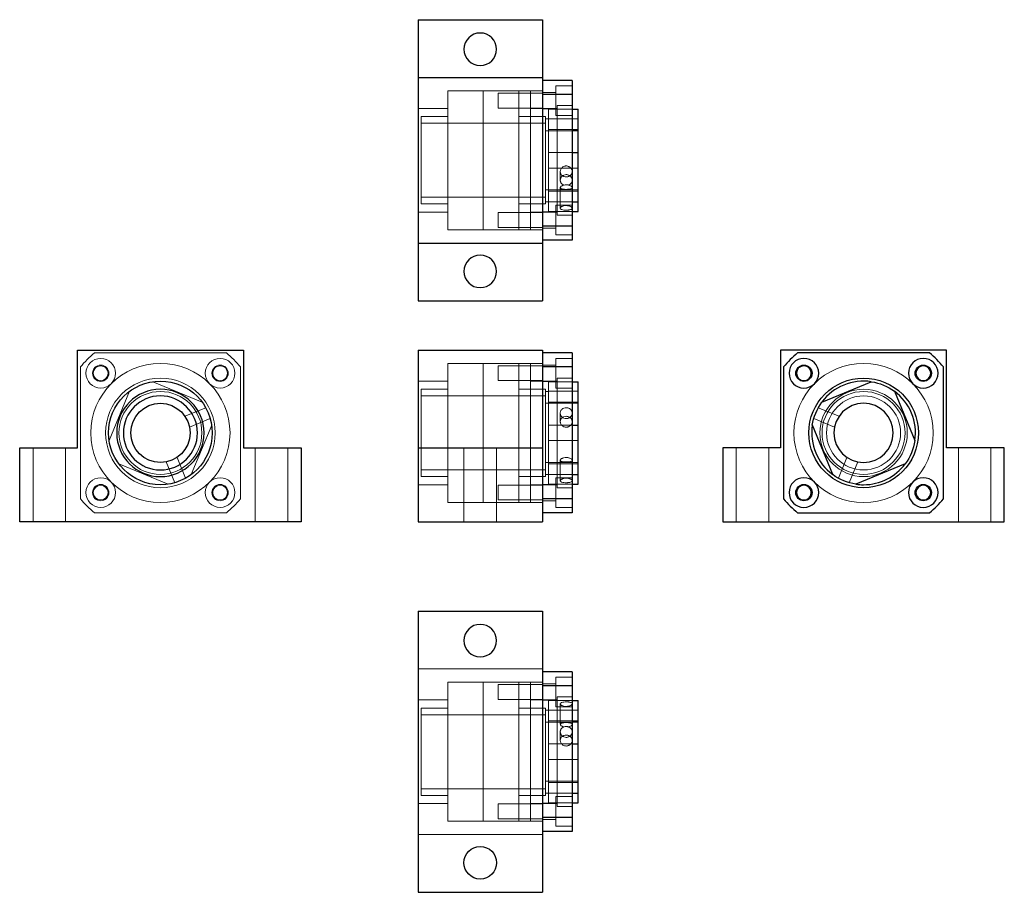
# Model space of a CAD drawing. Header units: millimetres. Extents: x 6249 to 6581, y 7181 to 7475.
import ezdxf
from ezdxf.lldxf.tags import DXFTag

# ---------------------------------------------------------------- set-up
doc = ezdxf.new("R2010")
doc.units = ezdxf.units.MM
doc.layers.add('1', color=7, linetype='CONTINUOUS', true_color=0xffffff)
tags = doc.linetypes.add('DASHED', pattern=[25.72, 12.86, -12.86]).pattern_tags.tags
tags[6:7] = [DXFTag(74, 4), DXFTag(75, 0), DXFTag(340, '0'), DXFTag(46, 0.0), DXFTag(50, 0.0), DXFTag(44, 0.0), DXFTag(45, 0.0)]
tags[4:5] = [DXFTag(74, 4), DXFTag(75, 0), DXFTag(340, '0'), DXFTag(46, 0.0), DXFTag(50, 0.0), DXFTag(44, 0.0), DXFTag(45, 0.0)]

msp = doc.modelspace()

# ---------------------------------------------------------------- linework, layer by layer
at = {"layer": '1', "color": 7, "linetype": 'Continuous'}
for p, q in [((6383.36, 7475.4), (6383.36, 7455.9)), ((6383.36, 7475.4), (6425.36, 7475.4)), ((6425.36, 7475.4), (6425.36, 7455.9)), ((6383.36, 7455.9), (6383.36, 7427.9)), ((6383.36, 7455.9), (6425.36, 7455.9)), ((6425.36, 7455.9), (6425.36, 7427.9)), ((6435.36, 7454.9), (6425.36, 7454.9)), ((6435.36, 7454.9), (6435.36, 7450.17)), ((6435.36, 7450.17), (6425.36, 7450.17)), ((6435.36, 7450.17), (6435.36, 7405.63)), ((6435.36, 7445.2), (6437.36, 7445.2)), ((6437.36, 7438.32), (6437.36, 7445.2)), ((6435.36, 7438.32), (6437.36, 7438.32)), ((6437.36, 7430.5), (6437.36, 7438.32)), ((6435.36, 7430.5), (6437.36, 7430.5)), ((6437.36, 7413.84), (6437.36, 7430.5)), ((6383.36, 7427.9), (6383.36, 7399.9)), ((6425.36, 7427.9), (6425.36, 7399.9)), ((6435.36, 7413.84), (6437.36, 7413.84)), ((6437.36, 7410.59), (6437.36, 7413.84)), ((6435.36, 7410.59), (6437.36, 7410.59)), ((6435.36, 7405.63), (6425.36, 7405.63)), ((6435.36, 7405.63), (6435.36, 7400.9)), ((6383.36, 7399.9), (6383.36, 7380.4)), ((6383.36, 7399.9), (6425.36, 7399.9)), ((6435.36, 7400.9), (6425.36, 7400.9)), ((6425.36, 7399.9), (6425.36, 7380.4)), ((6383.36, 7380.4), (6425.36, 7380.4)), ((6268.38, 7363.83), (6296.38, 7363.83)), ((6268.38, 7330.83), (6268.38, 7363.83)), ((6296.38, 7363.83), (6324.38, 7363.83)), ((6324.38, 7363.83), (6324.38, 7330.83)), ((6383.36, 7363.83), (6425.36, 7363.83)), ((6383.36, 7363.83), (6383.36, 7330.83)), ((6425.36, 7363.83), (6425.36, 7330.83)), ((6435.36, 7362.83), (6425.36, 7362.83)), ((6435.36, 7362.83), (6435.36, 7358.1)), ((6533.75, 7363.83), (6505.75, 7363.83)), ((6505.75, 7363.83), (6505.75, 7330.83)), ((6556.02, 7362.83), (6511.48, 7362.83)), ((6561.75, 7363.83), (6533.75, 7363.83)), ((6561.75, 7330.83), (6561.75, 7363.83)), ((6435.36, 7358.1), (6425.36, 7358.1)), ((6435.36, 7358.1), (6435.36, 7313.56)), ((6506.75, 7358.1), (6506.75, 7313.56)), ((6560.75, 7313.56), (6560.75, 7358.1)), ((6435.36, 7353.14), (6437.36, 7353.14)), ((6437.36, 7346.25), (6437.36, 7353.14)), ((6519.69, 7346.25), (6536.36, 7353.14)), ((6544.17, 7349.89), (6551.06, 7333.23)), ((6435.36, 7346.25), (6437.36, 7346.25)), ((6437.36, 7338.44), (6437.36, 7346.25)), ((6518.46, 7344.35), (6518.46, 7344.35)), ((6435.36, 7338.44), (6437.36, 7338.44)), ((6437.36, 7321.77), (6437.36, 7338.44)), ((6523.33, 7321.77), (6516.45, 7338.44)), ((6248.88, 7330.83), (6268.38, 7330.83)), ((6248.88, 7305.83), (6248.88, 7330.83)), ((6324.38, 7330.83), (6343.88, 7330.83)), ((6343.88, 7330.83), (6343.88, 7305.83)), ((6383.36, 7330.83), (6425.36, 7330.83)), ((6383.36, 7330.83), (6383.36, 7305.83)), ((6425.36, 7330.83), (6425.36, 7305.83)), ((6505.75, 7330.83), (6486.25, 7330.83)), ((6486.25, 7330.83), (6486.25, 7305.83)), ((6581.25, 7330.83), (6561.75, 7330.83)), ((6581.25, 7305.83), (6581.25, 7330.83)), ((6547.81, 7325.41), (6531.15, 7318.53)), ((6435.36, 7321.77), (6437.36, 7321.77)), ((6437.36, 7318.53), (6437.36, 7321.77)), ((6525.24, 7320.54), (6525.24, 7320.54)), ((6435.36, 7318.53), (6437.36, 7318.53)), ((6435.36, 7313.56), (6425.36, 7313.56)), ((6435.36, 7313.56), (6435.36, 7308.83)), ((6296.38, 7305.83), (6248.88, 7305.83)), ((6343.88, 7305.83), (6296.38, 7305.83)), ((6383.36, 7305.83), (6425.36, 7305.83)), ((6435.36, 7308.83), (6425.36, 7308.83)), ((6486.25, 7305.83), (6533.75, 7305.83)), ((6511.48, 7308.83), (6556.02, 7308.83)), ((6533.75, 7305.83), (6581.25, 7305.83)), ((6383.36, 7275.67), (6383.36, 7228.17)), ((6383.36, 7275.67), (6425.36, 7275.67)), ((6425.36, 7275.67), (6425.36, 7228.17)), ((6435.36, 7255.17), (6425.36, 7255.17)), ((6435.36, 7255.17), (6435.36, 7250.44)), ((6435.36, 7250.44), (6425.36, 7250.44)), ((6435.36, 7250.44), (6435.36, 7205.9)), ((6435.36, 7245.48), (6437.36, 7245.48)), ((6437.36, 7238.59), (6437.36, 7245.48)), ((6435.36, 7238.59), (6437.36, 7238.59)), ((6437.36, 7230.78), (6437.36, 7238.59)), ((6435.36, 7230.78), (6437.36, 7230.78)), ((6437.36, 7214.11), (6437.36, 7230.78)), ((6383.36, 7228.17), (6383.36, 7180.67)), ((6425.36, 7228.17), (6425.36, 7180.67)), ((6435.36, 7214.11), (6437.36, 7214.11)), ((6437.36, 7210.87), (6437.36, 7214.11)), ((6435.36, 7210.87), (6437.36, 7210.87)), ((6435.36, 7205.9), (6425.36, 7205.9)), ((6435.36, 7205.9), (6435.36, 7201.17)), ((6435.36, 7201.17), (6425.36, 7201.17)), ((6383.36, 7180.67), (6425.36, 7180.67))]:
    msp.add_line(p, q, dxfattribs=at)
at = {"layer": '1', "color": 251, "linetype": 'DASHED', "lineweight": 5}
for p, q in [((6435.36, 7453.05), (6429.86, 7453.05)), ((6429.86, 7443.05), (6429.86, 7453.05)), ((6393.36, 7451.4), (6425.36, 7451.4)), ((6393.36, 7451.4), (6393.36, 7427.9)), ((6405.36, 7427.9), (6405.36, 7451.4)), ((6405.36, 7451.4), (6405.36, 7427.9)), ((6410.36, 7450.55), (6410.36, 7445.55)), ((6425.36, 7450.55), (6410.36, 7450.55)), ((6417.36, 7427.9), (6417.36, 7451.4)), ((6425.36, 7451.4), (6421.36, 7451.4)), ((6421.36, 7451.4), (6421.36, 7427.9)), ((6429.86, 7450.8), (6425.36, 7450.8)), ((6393.36, 7445.4), (6383.36, 7445.4)), ((6425.36, 7445.55), (6410.36, 7445.55)), ((6430.36, 7445.4), (6421.36, 7445.4)), ((6425.36, 7445.3), (6429.86, 7445.3)), ((6427.36, 7438.32), (6427.36, 7445.2)), ((6427.36, 7445.2), (6435.36, 7445.2)), ((6435.36, 7446.4), (6430.36, 7446.4)), ((6430.36, 7427.9), (6430.36, 7446.4)), ((6393.36, 7442.65), (6384.36, 7442.65)), ((6384.36, 7442.65), (6384.36, 7413.15)), ((6426.36, 7442.65), (6417.36, 7442.65)), ((6426.36, 7427.9), (6426.36, 7442.65)), ((6427.36, 7441.9), (6426.36, 7441.9)), ((6427.36, 7441.96), (6437.36, 7441.96)), ((6429.86, 7443.05), (6435.36, 7443.05)), ((6393.36, 7440.4), (6384.36, 7440.4)), ((6405.36, 7440.4), (6393.36, 7440.4)), ((6417.36, 7440.4), (6405.36, 7440.4)), ((6426.36, 7440.4), (6417.36, 7440.4)), ((6437.36, 7437.9), (6426.36, 7437.9)), ((6427.36, 7430.5), (6427.36, 7438.32)), ((6427.36, 7438.32), (6435.36, 7438.32)), ((6427.36, 7430.5), (6435.36, 7430.5)), ((6427.36, 7413.84), (6427.36, 7430.5)), ((6393.36, 7427.9), (6393.36, 7404.4)), ((6405.36, 7404.4), (6405.36, 7427.9)), ((6405.36, 7427.9), (6405.36, 7404.4)), ((6417.36, 7404.4), (6417.36, 7427.9)), ((6421.36, 7427.9), (6421.36, 7404.4)), ((6426.36, 7413.15), (6426.36, 7427.9)), ((6427.36, 7425.3), (6437.36, 7425.3)), ((6430.36, 7409.4), (6430.36, 7427.9)), ((6431.36, 7424.06), (6431.36, 7421.19)), ((6431.36, 7418.66), (6431.36, 7411.74)), ((6384.36, 7415.4), (6393.36, 7415.4)), ((6393.36, 7415.4), (6405.36, 7415.4)), ((6405.36, 7415.4), (6417.36, 7415.4)), ((6417.36, 7415.4), (6426.36, 7415.4)), ((6426.36, 7417.9), (6437.36, 7417.9)), ((6427.36, 7417.48), (6437.36, 7417.48)), ((6384.36, 7413.15), (6393.36, 7413.15)), ((6417.36, 7413.15), (6426.36, 7413.15)), ((6426.36, 7413.9), (6427.36, 7413.9)), ((6427.36, 7413.84), (6435.36, 7413.84)), ((6427.36, 7410.59), (6427.36, 7413.84)), ((6435.36, 7412.75), (6429.86, 7412.75)), ((6429.86, 7402.75), (6429.86, 7412.75)), ((6393.36, 7410.4), (6383.36, 7410.4)), ((6425.36, 7410.25), (6410.36, 7410.25)), ((6410.36, 7407.75), (6410.36, 7410.25)), ((6410.36, 7410.25), (6425.36, 7410.25)), ((6421.36, 7410.4), (6430.36, 7410.4)), ((6429.86, 7410.5), (6425.36, 7410.5)), ((6427.36, 7410.59), (6435.36, 7410.59)), ((6430.36, 7409.4), (6435.36, 7409.4)), ((6410.36, 7407.75), (6410.36, 7405.25)), ((6410.36, 7405.25), (6425.36, 7405.25)), ((6410.36, 7405.25), (6425.36, 7405.25)), ((6393.36, 7404.4), (6425.36, 7404.4)), ((6421.36, 7404.4), (6425.36, 7404.4)), ((6425.36, 7405), (6429.86, 7405)), ((6429.86, 7402.75), (6435.36, 7402.75)), ((6274.11, 7362.83), (6318.65, 7362.83)), ((6405.36, 7359.33), (6393.36, 7359.33)), ((6421.36, 7359.33), (6393.36, 7359.33)), ((6393.36, 7359.33), (6393.36, 7312.33)), ((6417.36, 7359.33), (6405.36, 7359.33)), ((6405.36, 7359.33), (6405.36, 7326.86)), ((6405.36, 7359.33), (6405.36, 7312.33)), ((6417.36, 7359.33), (6417.36, 7312.33)), ((6425.36, 7359.33), (6421.36, 7359.33)), ((6421.36, 7312.33), (6421.36, 7359.33)), ((6429.86, 7358.74), (6425.36, 7358.74)), ((6435.36, 7360.99), (6429.86, 7360.99)), ((6429.86, 7360.99), (6429.86, 7350.99)), ((6269.38, 7313.56), (6269.38, 7358.1)), ((6323.38, 7358.1), (6323.38, 7313.56)), ((6425.36, 7358.49), (6410.36, 7358.49)), ((6410.36, 7358.49), (6410.36, 7353.49)), ((6310.44, 7346.25), (6293.78, 7353.14)), ((6393.36, 7353.33), (6383.36, 7353.33)), ((6425.36, 7353.49), (6410.36, 7353.49)), ((6430.36, 7353.33), (6421.36, 7353.33)), ((6425.36, 7353.24), (6429.86, 7353.24)), ((6427.36, 7353.14), (6435.36, 7353.14)), ((6427.36, 7346.25), (6427.36, 7353.14)), ((6435.36, 7354.33), (6430.36, 7354.33)), ((6430.36, 7354.33), (6430.36, 7317.33)), ((6285.96, 7349.89), (6279.08, 7333.23)), ((6393.36, 7350.58), (6384.36, 7350.58)), ((6384.36, 7321.08), (6384.36, 7350.58)), ((6426.36, 7350.58), (6417.36, 7350.58)), ((6426.36, 7350.58), (6426.36, 7321.08)), ((6427.36, 7349.83), (6426.36, 7349.83)), ((6427.36, 7349.89), (6437.36, 7349.89)), ((6429.86, 7350.99), (6435.36, 7350.99)), ((6393.36, 7348.33), (6384.36, 7348.33)), ((6405.36, 7348.33), (6393.36, 7348.33)), ((6417.36, 7348.33), (6405.36, 7348.33)), ((6426.36, 7348.33), (6417.36, 7348.33)), ((6437.36, 7345.83), (6426.36, 7345.83)), ((6427.36, 7346.25), (6435.36, 7346.25)), ((6427.36, 7338.44), (6427.36, 7346.25)), ((6311.67, 7344.35), (6304.67, 7341.44)), ((6431.36, 7342.54), (6431.36, 7339.67)), ((6525.47, 7341.44), (6518.46, 7344.35)), ((6306.2, 7337.74), (6313.21, 7340.65)), ((6516.93, 7340.65), (6523.94, 7337.74)), ((6306.8, 7321.77), (6313.69, 7338.44)), ((6427.36, 7338.44), (6435.36, 7338.44)), ((6427.36, 7321.77), (6427.36, 7338.44)), ((6427.36, 7333.23), (6437.36, 7333.23)), ((6253.38, 7330.83), (6253.38, 7305.83)), ((6264.38, 7305.83), (6264.38, 7330.83)), ((6328.38, 7330.83), (6328.38, 7305.83)), ((6339.38, 7305.83), (6339.38, 7330.83)), ((6398.86, 7330.83), (6398.86, 7305.83)), ((6409.86, 7330.83), (6409.86, 7305.83)), ((6490.75, 7330.83), (6490.75, 7305.83)), ((6501.75, 7305.83), (6501.75, 7330.83)), ((6565.75, 7330.83), (6565.75, 7305.83)), ((6576.75, 7305.83), (6576.75, 7330.83)), ((6298.29, 7326.02), (6301.2, 7319.01)), ((6304.9, 7320.54), (6301.99, 7327.55)), ((6426.36, 7325.83), (6437.36, 7325.83)), ((6431.36, 7326.6), (6431.36, 7319.67)), ((6528.15, 7327.55), (6525.24, 7320.54)), ((6528.93, 7319.01), (6531.84, 7326.02)), ((6282.32, 7325.41), (6298.99, 7318.53)), ((6384.36, 7323.33), (6393.36, 7323.33)), ((6393.36, 7323.33), (6405.36, 7323.33)), ((6405.36, 7323.33), (6417.36, 7323.33)), ((6417.36, 7323.33), (6426.36, 7323.33)), ((6427.36, 7325.41), (6437.36, 7325.41)), ((6384.36, 7321.08), (6393.36, 7321.08)), ((6417.36, 7321.08), (6426.36, 7321.08)), ((6426.36, 7321.83), (6427.36, 7321.83)), ((6427.36, 7321.77), (6435.36, 7321.77)), ((6427.36, 7318.53), (6427.36, 7321.77)), ((6435.36, 7320.68), (6429.86, 7320.68)), ((6429.86, 7320.68), (6429.86, 7310.68)), ((6383.36, 7318.33), (6393.36, 7318.33)), ((6425.36, 7318.18), (6410.36, 7318.18)), ((6410.36, 7315.68), (6410.36, 7318.18)), ((6410.36, 7318.18), (6425.36, 7318.18)), ((6410.36, 7313.18), (6410.36, 7315.68)), ((6421.36, 7318.33), (6430.36, 7318.33)), ((6429.86, 7318.43), (6425.36, 7318.43)), ((6427.36, 7318.53), (6435.36, 7318.53)), ((6430.36, 7317.33), (6435.36, 7317.33)), ((6393.36, 7312.33), (6405.36, 7312.33)), ((6393.36, 7312.33), (6421.36, 7312.33)), ((6405.36, 7312.33), (6417.36, 7312.33)), ((6410.36, 7313.18), (6425.36, 7313.18)), ((6410.36, 7313.18), (6425.36, 7313.18)), ((6421.36, 7312.33), (6425.36, 7312.33)), ((6425.36, 7312.93), (6429.86, 7312.93)), ((6429.86, 7310.68), (6435.36, 7310.68)), ((6318.65, 7308.83), (6274.11, 7308.83)), ((6383.36, 7256.17), (6425.36, 7256.17)), ((6435.36, 7253.33), (6429.86, 7253.33)), ((6429.86, 7253.33), (6429.86, 7248.33)), ((6393.36, 7251.67), (6425.36, 7251.67)), ((6393.36, 7204.67), (6393.36, 7251.67)), ((6405.36, 7204.67), (6405.36, 7251.67)), ((6405.36, 7249.89), (6405.36, 7204.67)), ((6410.36, 7250.83), (6425.36, 7250.83)), ((6410.36, 7250.83), (6410.36, 7245.83)), ((6417.36, 7251.67), (6417.36, 7204.67)), ((6425.36, 7251.67), (6421.36, 7251.67)), ((6421.36, 7204.67), (6421.36, 7251.67)), ((6429.86, 7251.08), (6425.36, 7251.08)), ((6410.36, 7245.83), (6425.36, 7245.83)), ((6429.86, 7248.33), (6429.86, 7243.33)), ((6435.36, 7246.67), (6430.36, 7246.67)), ((6430.36, 7246.67), (6430.36, 7209.67)), ((6393.36, 7245.67), (6383.36, 7245.67)), ((6393.36, 7242.92), (6384.36, 7242.92)), ((6384.36, 7228.17), (6384.36, 7242.92)), ((6426.36, 7242.92), (6417.36, 7242.92)), ((6430.36, 7245.67), (6421.36, 7245.67)), ((6425.36, 7245.58), (6429.86, 7245.58)), ((6426.36, 7242.92), (6426.36, 7213.42)), ((6427.36, 7245.48), (6435.36, 7245.48)), ((6427.36, 7238.59), (6427.36, 7245.48)), ((6429.86, 7243.33), (6435.36, 7243.33)), ((6431.36, 7244.33), (6431.36, 7237.41)), ((6393.36, 7240.67), (6384.36, 7240.67)), ((6405.36, 7240.67), (6393.36, 7240.67)), ((6417.36, 7240.67), (6405.36, 7240.67)), ((6426.36, 7240.67), (6417.36, 7240.67)), ((6427.36, 7242.17), (6426.36, 7242.17)), ((6427.36, 7242.23), (6437.36, 7242.23)), ((6437.36, 7238.17), (6426.36, 7238.17)), ((6427.36, 7238.59), (6435.36, 7238.59)), ((6427.36, 7230.78), (6427.36, 7238.59)), ((6431.36, 7234.88), (6431.36, 7232.01)), ((6427.36, 7214.11), (6427.36, 7230.78)), ((6427.36, 7230.78), (6435.36, 7230.78)), ((6384.36, 7213.42), (6384.36, 7228.17)), ((6427.36, 7225.57), (6437.36, 7225.57)), ((6426.36, 7218.17), (6437.36, 7218.17)), ((6427.36, 7217.75), (6437.36, 7217.75)), ((6384.36, 7215.67), (6393.36, 7215.67)), ((6384.36, 7213.42), (6393.36, 7213.42)), ((6393.36, 7215.67), (6405.36, 7215.67)), ((6405.36, 7215.67), (6417.36, 7215.67)), ((6417.36, 7215.67), (6426.36, 7215.67)), ((6417.36, 7213.42), (6426.36, 7213.42)), ((6426.36, 7214.17), (6427.36, 7214.17)), ((6427.36, 7210.87), (6427.36, 7214.11)), ((6427.36, 7214.11), (6435.36, 7214.11)), ((6435.36, 7213.02), (6429.86, 7213.02)), ((6429.86, 7213.02), (6429.86, 7208.02)), ((6393.36, 7210.67), (6383.36, 7210.67)), ((6425.36, 7210.52), (6410.36, 7210.52)), ((6410.36, 7208.02), (6410.36, 7210.52)), ((6425.36, 7210.52), (6410.36, 7210.52)), ((6421.36, 7210.67), (6430.36, 7210.67)), ((6429.86, 7210.77), (6425.36, 7210.77)), ((6427.36, 7210.87), (6435.36, 7210.87)), ((6430.36, 7209.67), (6435.36, 7209.67)), ((6410.36, 7208.02), (6410.36, 7205.52)), ((6429.86, 7208.02), (6429.86, 7203.02)), ((6393.36, 7204.67), (6425.36, 7204.67)), ((6410.36, 7205.52), (6425.36, 7205.52)), ((6425.36, 7205.52), (6410.36, 7205.52)), ((6421.36, 7204.67), (6425.36, 7204.67)), ((6425.36, 7205.27), (6429.86, 7205.27)), ((6429.86, 7203.02), (6435.36, 7203.02)), ((6383.36, 7200.17), (6425.36, 7200.17))]:
    msp.add_line(p, q, dxfattribs=at)
at = {"layer": '1', "color": 251, "linetype": 'DASHED', "lineweight": 5, "extrusion": (0, 0, -1)}
for centre, radius in [((-6276.23, 7355.99), 5), ((-6276.23, 7355.99), 2.75), ((-6316.54, 7355.99), 5), ((-6316.54, 7355.99), 2.75), ((-6533.75, 7335.83), 14.75), ((-6533.75, 7335.83), 14), ((-6533.75, 7335.83), 12.5), ((-6276.23, 7315.68), 5), ((-6316.54, 7315.68), 5), ((-6276.23, 7315.68), 2.75), ((-6316.54, 7315.68), 2.75)]:
    msp.add_circle(centre, radius, dxfattribs=at)
at = {"layer": '1', "color": 251, "linetype": 'DASHED', "lineweight": 5}
for radius in [23.5, 18.5, 14]:
    msp.add_circle((6296.38, 7335.83), radius, dxfattribs=at)
at = {"layer": '1', "color": 7, "linetype": 'Continuous', "extrusion": (0, 0, -1)}
for centre, radius in [((-6513.6, 7355.99), 5), ((-6553.91, 7355.99), 5), ((-6296.38, 7335.83), 14.75), ((-6296.38, 7335.83), 12.5), ((-6533.75, 7335.83), 10), ((-6513.6, 7315.68), 5), ((-6553.91, 7315.68), 5)]:
    msp.add_circle(centre, radius, dxfattribs=at)
at = {"layer": '1', "color": 7, "linetype": 'Continuous'}
for centre, radius in [((6513.6, 7355.99), 2.75), ((6553.91, 7355.99), 2.75), ((6533.75, 7335.83), 18.5), ((6296.38, 7335.83), 10), ((6513.6, 7315.68), 2.75), ((6553.91, 7315.68), 2.75)]:
    msp.add_circle(centre, radius, dxfattribs=at)
for centre, radius, start, end in [((6404.36, 7465.4), 5.5, 0, 180), ((6404.36, 7465.4), 5.5, 180, 0), ((6404.36, 7390.4), 5.5, 0, 180), ((6404.36, 7390.4), 5.5, 180, 0), ((6533.75, 7335.83), 35, 129.5177, 140.4823), ((6533.75, 7335.83), 35, 39.5177, 50.4823), ((6513.6, 7355.99), 2.5, 90, 270), ((6513.6, 7355.99), 2.5, 270, 90), ((6553.91, 7355.99), 2.5, 0, 180), ((6553.91, 7355.99), 2.5, 180, 0), ((6533.75, 7335.83), 17.5, 81.45, 143.4488), ((6533.75, 7335.83), 17.5, 351.45, 53.4544), ((6533.75, 7335.83), 17.5, 171.4444, 233.4488), ((6533.75, 7335.83), 17.5, 270, 323.4544), ((6513.6, 7315.68), 2.5, 0, 180), ((6513.6, 7315.68), 2.5, 180, 0), ((6533.75, 7335.83), 17.5, 261.4444, 270), ((6553.91, 7315.68), 2.5, 90, 270), ((6553.91, 7315.68), 2.5, 270, 90), ((6533.75, 7335.83), 35, 219.5177, 230.4823), ((6533.75, 7335.83), 35, 309.5177, 320.4823), ((6404.36, 7265.67), 5.5, 0, 180), ((6404.36, 7265.67), 5.5, 180, 0)]:
    msp.add_arc(centre, radius, start, end, dxfattribs=at)
at = {"layer": '1', "color": 251, "linetype": 'DASHED', "lineweight": 5, "extrusion": (0, 0, -1)}
for centre, radius, start, end in [((-6296.38, 7335.83), 35, 39.5177, 50.4823), ((-6296.38, 7335.83), 35, 129.5177, 140.4823), ((-6276.23, 7355.99), 2.5, 0, 180), ((-6276.23, 7355.99), 2.5, 180, 0), ((-6316.54, 7355.99), 2.5, 270, 90), ((-6316.54, 7355.99), 2.5, 90, 270), ((-6276.23, 7315.68), 2.5, 270, 90), ((-6276.23, 7315.68), 2.5, 90, 270), ((-6316.54, 7315.68), 2.5, 0, 180), ((-6316.54, 7315.68), 2.5, 180, 0), ((-6296.38, 7335.83), 35, 309.5177, 320.4823), ((-6296.38, 7335.83), 35, 219.5177, 230.4823)]:
    msp.add_arc(centre, radius, start, end, dxfattribs=at)
at = {"layer": '1', "color": 251, "linetype": 'DASHED', "lineweight": 5}
for start, end in [(0, 180), (180, 0)]:
    msp.add_arc((6533.75, 7335.83), 23.5, start, end, dxfattribs=at)
at = {"layer": '1', "color": 7, "linetype": 'Continuous', "extrusion": (0, 0, -1)}
for centre, radius, start, end in [((-6296.38, 7335.83), 17.5, 0, 180), ((-6533.75, 7335.83), 17.5, 98.5544, 126.549), ((-6533.75, 7335.83), 17.5, 8.5544, 36.549), ((-6296.38, 7335.83), 17.5, 180, 0), ((-6533.75, 7335.83), 17.5, 188.5544, 216.549), ((-6533.75, 7335.83), 17.5, 278.5544, 306.549), ((-6404.36, 7190.67), 5.5, 0, 180), ((-6404.36, 7190.67), 5.5, 180, 0)]:
    msp.add_arc(centre, radius, start, end, dxfattribs=at)
at = {"layer": '1', "color": 251, "linetype": 'DASHED', "lineweight": 5}
for points, knots in [([(6433.36, 7425.99), (6433.49, 7425.99), (6433.63, 7425.98), (6433.88, 7425.92), (6434.01, 7425.89), (6434.25, 7425.79), (6434.37, 7425.72), (6434.58, 7425.58), (6434.68, 7425.5), (6434.96, 7425.23), (6435.11, 7425.01), (6435.31, 7424.55), (6435.36, 7424.31), (6435.36, 7423.94), (6435.35, 7423.82), (6435.3, 7423.59), (6435.26, 7423.48), (6435.11, 7423.15), (6434.96, 7422.96), (6434.68, 7422.72), (6434.58, 7422.64), (6434.37, 7422.52), (6434.25, 7422.47), (6434.01, 7422.38), (6433.88, 7422.35), (6433.63, 7422.31), (6433.49, 7422.29), (6433.1, 7422.29), (6432.84, 7422.34), (6432.48, 7422.47), (6432.36, 7422.52), (6432.14, 7422.64), (6432.04, 7422.71), (6431.86, 7422.87), (6431.77, 7422.96), (6431.63, 7423.16), (6431.57, 7423.26), (6431.41, 7423.58), (6431.36, 7423.82), (6431.36, 7424.18), (6431.38, 7424.31), (6431.43, 7424.55), (6431.46, 7424.67), (6431.56, 7424.9), (6431.63, 7425.01), (6431.77, 7425.22), (6431.86, 7425.32), (6432.13, 7425.59), (6432.35, 7425.74), (6432.71, 7425.88), (6432.84, 7425.92), (6433.1, 7425.98), (6433.23, 7425.99), (6433.36, 7425.99)], [0, 0, 0, 0, 0.03125, 0.03125, 0.0625, 0.0625, 0.09375, 0.09375, 0.125, 0.125, 0.1875, 0.1875, 0.25, 0.25, 0.28125, 0.28125, 0.3125, 0.3125, 0.375, 0.375, 0.40625, 0.40625, 0.4375, 0.4375, 0.46875, 0.46875, 0.5, 0.5, 0.5625, 0.5625, 0.59375, 0.59375, 0.625, 0.625, 0.65625, 0.65625, 0.6875, 0.6875, 0.75, 0.75, 0.78125, 0.78125, 0.8125, 0.8125, 0.84375, 0.84375, 0.875, 0.875, 0.9375, 0.9375, 0.96875, 0.96875, 1, 1, 1, 1]), ([(6432.64, 7419.5), (6432.63, 7419.51), (6432.61, 7419.51), (6432.36, 7419.61), (6432.13, 7419.74), (6431.86, 7419.98), (6431.77, 7420.08), (6431.63, 7420.27), (6431.57, 7420.37), (6431.47, 7420.59), (6431.43, 7420.71), (6431.38, 7420.94), (6431.36, 7421.06), (6431.36, 7421.31), (6431.38, 7421.43), (6431.43, 7421.67), (6431.46, 7421.79), (6431.56, 7422.01), (6431.63, 7422.12), (6431.77, 7422.33), (6431.85, 7422.43), (6432.13, 7422.69), (6432.35, 7422.83), (6432.84, 7423.03), (6433.1, 7423.08), (6433.36, 7423.08)], [0, 0, 0, 0, 0.007972, 0.007972, 0.14969, 0.14969, 0.220549, 0.220549, 0.291408, 0.291408, 0.362267, 0.362267, 0.433127, 0.433127, 0.503986, 0.503986, 0.574845, 0.574845, 0.645704, 0.645704, 0.716563, 0.716563, 0.858282, 0.858282, 1, 1, 1, 1]), ([(6433.36, 7423.08), (6433.49, 7423.08), (6433.62, 7423.07), (6433.88, 7423.02), (6434.01, 7422.98), (6434.25, 7422.88), (6434.36, 7422.82), (6434.58, 7422.68), (6434.68, 7422.6), (6434.96, 7422.34), (6435.11, 7422.13), (6435.31, 7421.67), (6435.36, 7421.43), (6435.36, 7421.07), (6435.35, 7420.95), (6435.3, 7420.71), (6435.26, 7420.6), (6435.16, 7420.38), (6435.1, 7420.27), (6434.95, 7420.08), (6434.87, 7419.99), (6434.68, 7419.82), (6434.58, 7419.75), (6434.37, 7419.62), (6434.25, 7419.56), (6434.12, 7419.52), (6434.11, 7419.51), (6434.1, 7419.51)], [0, 0, 0, 0, 0.071093, 0.071093, 0.142187, 0.142187, 0.21328, 0.21328, 0.284374, 0.284374, 0.426561, 0.426561, 0.568747, 0.568747, 0.639841, 0.639841, 0.710934, 0.710934, 0.782028, 0.782028, 0.853121, 0.853121, 0.924214, 0.924214, 0.995308, 0.995308, 1, 1, 1, 1]), ([(6433.36, 7418.08), (6433.49, 7418.08), (6433.63, 7418.09), (6433.88, 7418.1), (6434.01, 7418.1), (6434.25, 7418.12), (6434.37, 7418.14), (6434.58, 7418.17), (6434.68, 7418.19), (6434.96, 7418.26), (6435.11, 7418.32), (6435.31, 7418.47), (6435.36, 7418.56), (6435.36, 7418.71), (6435.35, 7418.77), (6435.3, 7418.87), (6435.26, 7418.93), (6435.11, 7419.09), (6434.96, 7419.2), (6434.68, 7419.35), (6434.58, 7419.39), (6434.37, 7419.47), (6434.25, 7419.5), (6434.01, 7419.56), (6433.88, 7419.58), (6433.63, 7419.61), (6433.49, 7419.62), (6433.1, 7419.62), (6432.84, 7419.59), (6432.48, 7419.5), (6432.36, 7419.47), (6432.14, 7419.39), (6432.04, 7419.35), (6431.86, 7419.25), (6431.77, 7419.2), (6431.63, 7419.09), (6431.57, 7419.04), (6431.41, 7418.88), (6431.36, 7418.77), (6431.36, 7418.61), (6431.38, 7418.57), (6431.43, 7418.48), (6431.46, 7418.43), (6431.56, 7418.36), (6431.63, 7418.33), (6431.77, 7418.26), (6431.86, 7418.24), (6432.13, 7418.17), (6432.35, 7418.14), (6432.71, 7418.1), (6432.84, 7418.1), (6433.1, 7418.09), (6433.23, 7418.08), (6433.36, 7418.08)], [0, 0, 0, 0, 0.03125, 0.03125, 0.0625, 0.0625, 0.09375, 0.09375, 0.125, 0.125, 0.1875, 0.1875, 0.25, 0.25, 0.28125, 0.28125, 0.3125, 0.3125, 0.375, 0.375, 0.40625, 0.40625, 0.4375, 0.4375, 0.46875, 0.46875, 0.5, 0.5, 0.5625, 0.5625, 0.59375, 0.59375, 0.625, 0.625, 0.65625, 0.65625, 0.6875, 0.6875, 0.75, 0.75, 0.78125, 0.78125, 0.8125, 0.8125, 0.84375, 0.84375, 0.875, 0.875, 0.9375, 0.9375, 0.96875, 0.96875, 1, 1, 1, 1]), ([(6433.36, 7411.08), (6433.49, 7411.08), (6433.62, 7411.08), (6433.88, 7411.09), (6434.01, 7411.1), (6434.25, 7411.13), (6434.36, 7411.15), (6434.58, 7411.19), (6434.68, 7411.22), (6434.96, 7411.3), (6435.11, 7411.38), (6435.31, 7411.54), (6435.36, 7411.64), (6435.36, 7411.79), (6435.35, 7411.84), (6435.3, 7411.94), (6435.26, 7411.99), (6435.16, 7412.1), (6435.1, 7412.15), (6434.95, 7412.24), (6434.87, 7412.29), (6434.68, 7412.37), (6434.58, 7412.41), (6434.37, 7412.48), (6434.25, 7412.51), (6434.01, 7412.56), (6433.88, 7412.58), (6433.63, 7412.6), (6433.49, 7412.61), (6433.1, 7412.61), (6432.84, 7412.58), (6432.36, 7412.49), (6432.13, 7412.42), (6431.86, 7412.29), (6431.77, 7412.24), (6431.63, 7412.15), (6431.57, 7412.1), (6431.47, 7412), (6431.43, 7411.94), (6431.38, 7411.84), (6431.36, 7411.79), (6431.36, 7411.69), (6431.38, 7411.64), (6431.43, 7411.55), (6431.46, 7411.5), (6431.56, 7411.42), (6431.63, 7411.38), (6431.77, 7411.31), (6431.85, 7411.28), (6432.13, 7411.19), (6432.35, 7411.15), (6432.84, 7411.09), (6433.1, 7411.08), (6433.36, 7411.08)], [0, 0, 0, 0, 0.03125, 0.03125, 0.0625, 0.0625, 0.09375, 0.09375, 0.125, 0.125, 0.1875, 0.1875, 0.25, 0.25, 0.28125, 0.28125, 0.3125, 0.3125, 0.34375, 0.34375, 0.375, 0.375, 0.40625, 0.40625, 0.4375, 0.4375, 0.46875, 0.46875, 0.5, 0.5, 0.5625, 0.5625, 0.625, 0.625, 0.65625, 0.65625, 0.6875, 0.6875, 0.71875, 0.71875, 0.75, 0.75, 0.78125, 0.78125, 0.8125, 0.8125, 0.84375, 0.84375, 0.875, 0.875, 0.9375, 0.9375, 1, 1, 1, 1]), ([(6433.36, 7340.65), (6433.49, 7340.65), (6433.62, 7340.67), (6433.88, 7340.71), (6434.01, 7340.75), (6434.25, 7340.85), (6434.36, 7340.91), (6434.58, 7341.05), (6434.68, 7341.13), (6434.96, 7341.39), (6435.11, 7341.6), (6435.31, 7342.06), (6435.36, 7342.3), (6435.36, 7342.66), (6435.35, 7342.79), (6435.3, 7343.02), (6435.26, 7343.13), (6435.16, 7343.35), (6435.1, 7343.46), (6434.95, 7343.65), (6434.87, 7343.74), (6434.68, 7343.91), (6434.58, 7343.98), (6434.37, 7344.11), (6434.25, 7344.17), (6434.01, 7344.26), (6433.88, 7344.29), (6433.63, 7344.34), (6433.49, 7344.35), (6433.1, 7344.35), (6432.84, 7344.3), (6432.36, 7344.13), (6432.13, 7343.99), (6431.86, 7343.75), (6431.77, 7343.66), (6431.63, 7343.46), (6431.57, 7343.36), (6431.47, 7343.14), (6431.43, 7343.02), (6431.38, 7342.79), (6431.36, 7342.67), (6431.36, 7342.42), (6431.38, 7342.3), (6431.43, 7342.06), (6431.46, 7341.95), (6431.56, 7341.72), (6431.63, 7341.61), (6431.77, 7341.4), (6431.85, 7341.31), (6432.13, 7341.04), (6432.35, 7340.9), (6432.84, 7340.7), (6433.1, 7340.65), (6433.36, 7340.65)], [0, 0, 0, 0, 0.03125, 0.03125, 0.0625, 0.0625, 0.09375, 0.09375, 0.125, 0.125, 0.1875, 0.1875, 0.25, 0.25, 0.28125, 0.28125, 0.3125, 0.3125, 0.34375, 0.34375, 0.375, 0.375, 0.40625, 0.40625, 0.4375, 0.4375, 0.46875, 0.46875, 0.5, 0.5, 0.5625, 0.5625, 0.625, 0.625, 0.65625, 0.65625, 0.6875, 0.6875, 0.71875, 0.71875, 0.75, 0.75, 0.78125, 0.78125, 0.8125, 0.8125, 0.84375, 0.84375, 0.875, 0.875, 0.9375, 0.9375, 1, 1, 1, 1]), ([(6433.36, 7337.74), (6433.49, 7337.74), (6433.63, 7337.76), (6433.88, 7337.81), (6434.01, 7337.85), (6434.25, 7337.95), (6434.37, 7338.01), (6434.58, 7338.15), (6434.68, 7338.23), (6434.96, 7338.5), (6435.11, 7338.72), (6435.31, 7339.18), (6435.36, 7339.43), (6435.36, 7339.79), (6435.35, 7339.91), (6435.3, 7340.14), (6435.26, 7340.25), (6435.11, 7340.58), (6434.96, 7340.77), (6434.68, 7341.02), (6434.58, 7341.09), (6434.37, 7341.21), (6434.25, 7341.27), (6434.01, 7341.35), (6433.88, 7341.38), (6433.63, 7341.43), (6433.49, 7341.44), (6433.1, 7341.44), (6432.84, 7341.39), (6432.48, 7341.27), (6432.36, 7341.21), (6432.14, 7341.09), (6432.04, 7341.02), (6431.86, 7340.86), (6431.77, 7340.77), (6431.63, 7340.58), (6431.57, 7340.47), (6431.41, 7340.15), (6431.36, 7339.91), (6431.36, 7339.55), (6431.38, 7339.43), (6431.43, 7339.19), (6431.46, 7339.06), (6431.56, 7338.83), (6431.63, 7338.72), (6431.77, 7338.51), (6431.86, 7338.41), (6432.13, 7338.14), (6432.35, 7338), (6432.71, 7337.85), (6432.84, 7337.81), (6433.1, 7337.76), (6433.23, 7337.74), (6433.36, 7337.74)], [0, 0, 0, 0, 0.03125, 0.03125, 0.0625, 0.0625, 0.09375, 0.09375, 0.125, 0.125, 0.1875, 0.1875, 0.25, 0.25, 0.28125, 0.28125, 0.3125, 0.3125, 0.375, 0.375, 0.40625, 0.40625, 0.4375, 0.4375, 0.46875, 0.46875, 0.5, 0.5, 0.5625, 0.5625, 0.59375, 0.59375, 0.625, 0.625, 0.65625, 0.65625, 0.6875, 0.6875, 0.75, 0.75, 0.78125, 0.78125, 0.8125, 0.8125, 0.84375, 0.84375, 0.875, 0.875, 0.9375, 0.9375, 0.96875, 0.96875, 1, 1, 1, 1]), ([(6433.36, 7326.02), (6433.49, 7326.02), (6433.63, 7326.02), (6433.88, 7326.03), (6434.01, 7326.04), (6434.25, 7326.06), (6434.37, 7326.07), (6434.58, 7326.1), (6434.68, 7326.12), (6434.96, 7326.19), (6435.11, 7326.26), (6435.31, 7326.41), (6435.36, 7326.5), (6435.36, 7326.65), (6435.35, 7326.7), (6435.3, 7326.81), (6435.26, 7326.86), (6435.11, 7327.03), (6434.96, 7327.14), (6434.68, 7327.28), (6434.58, 7327.32), (6434.37, 7327.4), (6434.25, 7327.44), (6434.01, 7327.49), (6433.88, 7327.51), (6433.63, 7327.54), (6433.49, 7327.55), (6433.1, 7327.55), (6432.84, 7327.52), (6432.48, 7327.44), (6432.36, 7327.4), (6432.14, 7327.32), (6432.04, 7327.28), (6431.86, 7327.19), (6431.77, 7327.13), (6431.63, 7327.03), (6431.57, 7326.97), (6431.41, 7326.81), (6431.36, 7326.7), (6431.36, 7326.55), (6431.38, 7326.5), (6431.43, 7326.41), (6431.46, 7326.37), (6431.56, 7326.29), (6431.63, 7326.26), (6431.77, 7326.2), (6431.86, 7326.17), (6432.13, 7326.1), (6432.35, 7326.07), (6432.71, 7326.04), (6432.84, 7326.03), (6433.1, 7326.02), (6433.23, 7326.02), (6433.36, 7326.02)], [0, 0, 0, 0, 0.03125, 0.03125, 0.0625, 0.0625, 0.09375, 0.09375, 0.125, 0.125, 0.1875, 0.1875, 0.25, 0.25, 0.28125, 0.28125, 0.3125, 0.3125, 0.375, 0.375, 0.40625, 0.40625, 0.4375, 0.4375, 0.46875, 0.46875, 0.5, 0.5, 0.5625, 0.5625, 0.59375, 0.59375, 0.625, 0.625, 0.65625, 0.65625, 0.6875, 0.6875, 0.75, 0.75, 0.78125, 0.78125, 0.8125, 0.8125, 0.84375, 0.84375, 0.875, 0.875, 0.9375, 0.9375, 0.96875, 0.96875, 1, 1, 1, 1]), ([(6433.36, 7319.01), (6433.49, 7319.01), (6433.62, 7319.01), (6433.88, 7319.03), (6434.01, 7319.04), (6434.25, 7319.07), (6434.36, 7319.08), (6434.58, 7319.13), (6434.68, 7319.15), (6434.96, 7319.24), (6435.11, 7319.31), (6435.31, 7319.47), (6435.36, 7319.57), (6435.36, 7319.72), (6435.35, 7319.77), (6435.3, 7319.88), (6435.26, 7319.93), (6435.16, 7320.03), (6435.1, 7320.08), (6434.95, 7320.18), (6434.87, 7320.22), (6434.68, 7320.31), (6434.58, 7320.35), (6434.37, 7320.42), (6434.25, 7320.45), (6434.01, 7320.49), (6433.88, 7320.51), (6433.63, 7320.54), (6433.49, 7320.54), (6433.1, 7320.54), (6432.84, 7320.52), (6432.36, 7320.42), (6432.13, 7320.35), (6431.86, 7320.22), (6431.77, 7320.18), (6431.63, 7320.08), (6431.57, 7320.03), (6431.47, 7319.93), (6431.43, 7319.88), (6431.38, 7319.77), (6431.36, 7319.72), (6431.36, 7319.62), (6431.38, 7319.57), (6431.43, 7319.48), (6431.46, 7319.43), (6431.56, 7319.35), (6431.63, 7319.31), (6431.77, 7319.24), (6431.85, 7319.21), (6432.13, 7319.12), (6432.35, 7319.08), (6432.84, 7319.02), (6433.1, 7319.01), (6433.36, 7319.01)], [0, 0, 0, 0, 0.03125, 0.03125, 0.0625, 0.0625, 0.09375, 0.09375, 0.125, 0.125, 0.1875, 0.1875, 0.25, 0.25, 0.28125, 0.28125, 0.3125, 0.3125, 0.34375, 0.34375, 0.375, 0.375, 0.40625, 0.40625, 0.4375, 0.4375, 0.46875, 0.46875, 0.5, 0.5, 0.5625, 0.5625, 0.625, 0.625, 0.65625, 0.65625, 0.6875, 0.6875, 0.71875, 0.71875, 0.75, 0.75, 0.78125, 0.78125, 0.8125, 0.8125, 0.84375, 0.84375, 0.875, 0.875, 0.9375, 0.9375, 1, 1, 1, 1]), ([(6433.36, 7245), (6433.49, 7245), (6433.62, 7244.99), (6433.88, 7244.98), (6434.01, 7244.97), (6434.25, 7244.94), (6434.36, 7244.92), (6434.58, 7244.88), (6434.68, 7244.85), (6434.96, 7244.77), (6435.11, 7244.7), (6435.31, 7244.53), (6435.36, 7244.43), (6435.36, 7244.28), (6435.35, 7244.23), (6435.3, 7244.13), (6435.26, 7244.08), (6435.16, 7243.97), (6435.1, 7243.92), (6434.95, 7243.83), (6434.87, 7243.78), (6434.68, 7243.7), (6434.58, 7243.66), (6434.37, 7243.59), (6434.25, 7243.56), (6434.01, 7243.51), (6433.88, 7243.49), (6433.63, 7243.47), (6433.49, 7243.46), (6433.1, 7243.46), (6432.84, 7243.49), (6432.36, 7243.58), (6432.13, 7243.65), (6431.86, 7243.78), (6431.77, 7243.83), (6431.63, 7243.92), (6431.57, 7243.97), (6431.47, 7244.08), (6431.43, 7244.13), (6431.38, 7244.23), (6431.36, 7244.28), (6431.36, 7244.38), (6431.38, 7244.43), (6431.43, 7244.53), (6431.46, 7244.57), (6431.56, 7244.65), (6431.63, 7244.69), (6431.77, 7244.76), (6431.85, 7244.8), (6432.13, 7244.88), (6432.35, 7244.92), (6432.84, 7244.98), (6433.1, 7245), (6433.36, 7245)], [0, 0, 0, 0, 0.03125, 0.03125, 0.0625, 0.0625, 0.09375, 0.09375, 0.125, 0.125, 0.1875, 0.1875, 0.25, 0.25, 0.28125, 0.28125, 0.3125, 0.3125, 0.34375, 0.34375, 0.375, 0.375, 0.40625, 0.40625, 0.4375, 0.4375, 0.46875, 0.46875, 0.5, 0.5, 0.5625, 0.5625, 0.625, 0.625, 0.65625, 0.65625, 0.6875, 0.6875, 0.71875, 0.71875, 0.75, 0.75, 0.78125, 0.78125, 0.8125, 0.8125, 0.84375, 0.84375, 0.875, 0.875, 0.9375, 0.9375, 1, 1, 1, 1]), ([(6432.64, 7236.53), (6432.63, 7236.53), (6432.61, 7236.54), (6432.48, 7236.57), (6432.36, 7236.6), (6432.14, 7236.68), (6432.04, 7236.72), (6431.86, 7236.82), (6431.77, 7236.87), (6431.63, 7236.98), (6431.57, 7237.03), (6431.41, 7237.2), (6431.36, 7237.31), (6431.36, 7237.46), (6431.38, 7237.51), (6431.43, 7237.59), (6431.46, 7237.64), (6431.56, 7237.71), (6431.63, 7237.75), (6431.77, 7237.81), (6431.86, 7237.83), (6432.13, 7237.9), (6432.35, 7237.94), (6432.71, 7237.97), (6432.84, 7237.98), (6433.1, 7237.99), (6433.23, 7237.99), (6433.36, 7237.99)], [0, 0, 0, 0, 0.008182, 0.008182, 0.079027, 0.079027, 0.149871, 0.149871, 0.220715, 0.220715, 0.291559, 0.291559, 0.433247, 0.433247, 0.504091, 0.504091, 0.574935, 0.574935, 0.645779, 0.645779, 0.716624, 0.716624, 0.858312, 0.858312, 0.929156, 0.929156, 1, 1, 1, 1]), ([(6433.36, 7232.99), (6433.49, 7232.99), (6433.62, 7233.01), (6433.88, 7233.05), (6434.01, 7233.09), (6434.25, 7233.19), (6434.36, 7233.25), (6434.58, 7233.39), (6434.68, 7233.47), (6434.96, 7233.73), (6435.11, 7233.94), (6435.31, 7234.4), (6435.36, 7234.64), (6435.36, 7235), (6435.35, 7235.13), (6435.3, 7235.36), (6435.26, 7235.47), (6435.16, 7235.69), (6435.1, 7235.8), (6434.95, 7235.99), (6434.87, 7236.08), (6434.68, 7236.25), (6434.58, 7236.32), (6434.37, 7236.45), (6434.25, 7236.51), (6434.01, 7236.6), (6433.88, 7236.63), (6433.63, 7236.68), (6433.49, 7236.69), (6433.1, 7236.69), (6432.84, 7236.64), (6432.36, 7236.47), (6432.13, 7236.33), (6431.86, 7236.09), (6431.77, 7236), (6431.63, 7235.8), (6431.57, 7235.7), (6431.47, 7235.48), (6431.43, 7235.36), (6431.38, 7235.13), (6431.36, 7235.01), (6431.36, 7234.76), (6431.38, 7234.64), (6431.43, 7234.4), (6431.46, 7234.29), (6431.56, 7234.06), (6431.63, 7233.95), (6431.77, 7233.74), (6431.85, 7233.65), (6432.13, 7233.38), (6432.35, 7233.24), (6432.84, 7233.04), (6433.1, 7232.99), (6433.36, 7232.99)], [0, 0, 0, 0, 0.03125, 0.03125, 0.0625, 0.0625, 0.09375, 0.09375, 0.125, 0.125, 0.1875, 0.1875, 0.25, 0.25, 0.28125, 0.28125, 0.3125, 0.3125, 0.34375, 0.34375, 0.375, 0.375, 0.40625, 0.40625, 0.4375, 0.4375, 0.46875, 0.46875, 0.5, 0.5, 0.5625, 0.5625, 0.625, 0.625, 0.65625, 0.65625, 0.6875, 0.6875, 0.71875, 0.71875, 0.75, 0.75, 0.78125, 0.78125, 0.8125, 0.8125, 0.84375, 0.84375, 0.875, 0.875, 0.9375, 0.9375, 1, 1, 1, 1]), ([(6433.36, 7237.99), (6433.49, 7237.99), (6433.63, 7237.99), (6433.88, 7237.98), (6434.01, 7237.97), (6434.25, 7237.95), (6434.37, 7237.93), (6434.58, 7237.9), (6434.68, 7237.88), (6434.96, 7237.81), (6435.11, 7237.75), (6435.31, 7237.6), (6435.36, 7237.51), (6435.36, 7237.36), (6435.35, 7237.3), (6435.3, 7237.2), (6435.26, 7237.14), (6435.11, 7236.98), (6434.96, 7236.87), (6434.68, 7236.72), (6434.58, 7236.68), (6434.37, 7236.6), (6434.25, 7236.57), (6434.12, 7236.54), (6434.11, 7236.54), (6434.11, 7236.54)], [0, 0, 0, 0, 0.071098, 0.071098, 0.142197, 0.142197, 0.213295, 0.213295, 0.284394, 0.284394, 0.426591, 0.426591, 0.568788, 0.568788, 0.639886, 0.639886, 0.710985, 0.710985, 0.853182, 0.853182, 0.92428, 0.92428, 0.995379, 0.995379, 1, 1, 1, 1]), ([(6433.36, 7230.08), (6433.49, 7230.08), (6433.63, 7230.1), (6433.88, 7230.15), (6434.01, 7230.19), (6434.25, 7230.29), (6434.37, 7230.35), (6434.58, 7230.49), (6434.68, 7230.57), (6434.96, 7230.84), (6435.11, 7231.06), (6435.31, 7231.52), (6435.36, 7231.77), (6435.36, 7232.13), (6435.35, 7232.25), (6435.3, 7232.48), (6435.26, 7232.59), (6435.11, 7232.92), (6434.96, 7233.11), (6434.68, 7233.36), (6434.58, 7233.43), (6434.37, 7233.55), (6434.25, 7233.6), (6434.01, 7233.69), (6433.88, 7233.72), (6433.63, 7233.77), (6433.49, 7233.78), (6433.1, 7233.78), (6432.84, 7233.73), (6432.48, 7233.61), (6432.36, 7233.55), (6432.14, 7233.43), (6432.04, 7233.36), (6431.86, 7233.2), (6431.77, 7233.11), (6431.63, 7232.92), (6431.57, 7232.81), (6431.41, 7232.49), (6431.36, 7232.25), (6431.36, 7231.89), (6431.38, 7231.77), (6431.43, 7231.53), (6431.46, 7231.4), (6431.56, 7231.17), (6431.63, 7231.06), (6431.77, 7230.85), (6431.86, 7230.75), (6432.13, 7230.48), (6432.35, 7230.34), (6432.71, 7230.19), (6432.84, 7230.15), (6433.1, 7230.1), (6433.23, 7230.08), (6433.36, 7230.08)], [0, 0, 0, 0, 0.03125, 0.03125, 0.0625, 0.0625, 0.09375, 0.09375, 0.125, 0.125, 0.1875, 0.1875, 0.25, 0.25, 0.28125, 0.28125, 0.3125, 0.3125, 0.375, 0.375, 0.40625, 0.40625, 0.4375, 0.4375, 0.46875, 0.46875, 0.5, 0.5, 0.5625, 0.5625, 0.59375, 0.59375, 0.625, 0.625, 0.65625, 0.65625, 0.6875, 0.6875, 0.75, 0.75, 0.78125, 0.78125, 0.8125, 0.8125, 0.84375, 0.84375, 0.875, 0.875, 0.9375, 0.9375, 0.96875, 0.96875, 1, 1, 1, 1])]:
    msp.add_open_spline(points, degree=3, knots=knots, dxfattribs=at)

doc.saveas('drawing.dxf')
